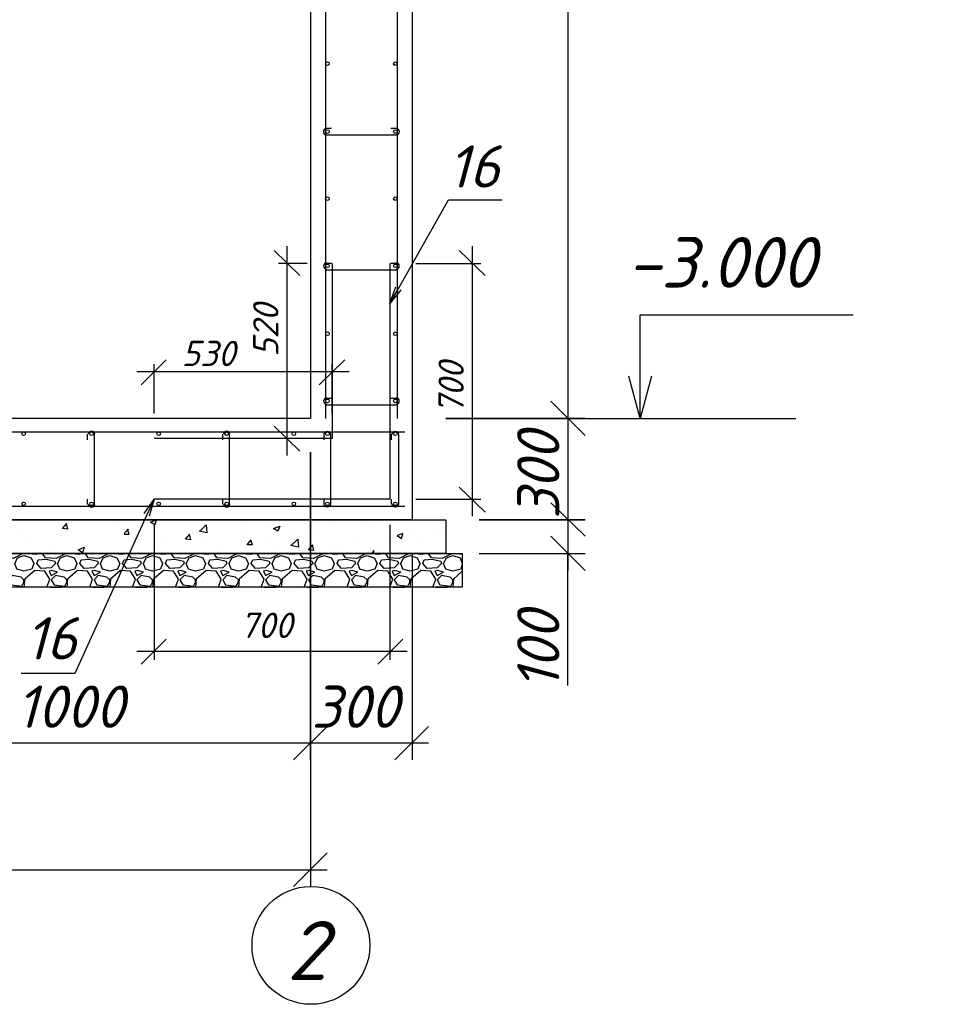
# Model space of a CAD drawing. Extents: x -119078 to 1619993, y 264752 to 340742.
# Tile 197 of 220: x 1093321 to 1098762, y 300417 to 306251. Entities that reach past the tile are written whole.
import ezdxf

# ---------------------------------------------------------------- set-up
doc = ezdxf.new("R2010")
doc.units = 0
doc.header["$MEASUREMENT"] = 0
doc.linetypes.add('CONTI', pattern=[0])
doc.layers.get('0').update_dxf_attribs({"color": 250, "linetype": 'CONTI'})
doc.layers.add('PDF _Геометрия', color=250, linetype='Continuous')
doc.layers.add('PDF _Текст', color=7, linetype='Continuous')
doc.styles.add('ICOCPEUR', font='isocpeui.ttf')
doc.styles.add('PDF ISOCPEUR Italic', font='isocpeui.ttf')

msp = doc.modelspace()

# ---------------------------------------------------------------- linework, layer by layer
at = {"layer": 'PDF _Геометрия', "color": 7, "lineweight": -3}
for points in [[(1095645.428, 310487.988), (1095645.428, 303286.9), (1082445.549, 303286.9), (1082445.549, 310487.988)], [(1082242.344, 303286.9), (1095844.399, 303286.9), (1095844.399, 303087.928), (1082242.344, 303087.928)], [(1082144.975, 303087.928), (1095941.769, 303087.928), (1095941.769, 302888.956), (1082144.975, 302888.956)]]:
    msp.add_lwpolyline(points, close=True, dxfattribs=at)
for points in [[(1095044.278, 310487.988), (1095044.278, 303888.049), (1083042.465, 303888.049), (1083042.465, 310487.988)], [(1095133.181, 310487.988), (1095133.181, 303888.049)], [(1095556.525, 310487.988), (1095556.525, 303888.049)], [(1095514.191, 304569.633), (1095564.992, 304658.536), (1095861.333, 305183.483), (1095933.301, 305183.483), (1096178.841, 305183.483)], [(1095167.048, 304806.706), (1095137.414, 304806.706)], [(1095137.414, 304768.605), (1095154.348, 304768.605), (1095552.292, 304768.605)], [(1095552.292, 304806.706), (1095518.424, 304806.706)], [(1095577.692, 304650.069), (1095514.191, 304569.633), (1095548.058, 304667.003)], [(1096995.896, 303888.049), (1096995.896, 304137.822), (1096995.896, 304501.899), (1098257.462, 304501.899)], [(1097063.631, 304137.822), (1096995.896, 303888.049), (1096928.161, 304137.822)], [(1095167.048, 304006.585), (1095137.414, 304006.585)], [(1095137.414, 303968.484), (1095154.348, 303968.484), (1095552.292, 303968.484)], [(1095552.292, 304006.585), (1095518.424, 304006.585)], [(1096669.921, 303888.049), (1097918.787, 303888.049)], [(1082483.65, 303807.614), (1095603.093, 303807.614)], [(1093723.444, 303761.046), (1093723.444, 303794.913)], [(1093761.545, 303794.913), (1093761.545, 303773.746), (1093761.545, 303380.036)], [(1094523.565, 303761.046), (1094523.565, 303794.913)], [(1094561.666, 303794.913), (1094561.666, 303773.746), (1094561.666, 303380.036)], [(1095522.657, 303761.046), (1095522.657, 303794.913)], [(1082483.65, 303367.335), (1095603.093, 303367.335)], [(1094117.154, 303409.67), (1094074.82, 303316.534), (1093647.242, 302376.71), (1093579.507, 302376.71), (1093329.733, 302376.71)], [(1093723.444, 303380.036), (1093723.444, 303409.67)], [(1094057.886, 303325.001), (1094117.154, 303409.67), (1094087.52, 303308.067)], [(1094523.565, 303380.036), (1094523.565, 303409.67)], [(1095522.657, 303380.036), (1095522.657, 303409.67)]]:
    msp.add_lwpolyline(points, dxfattribs=at)
at = {"layer": 'PDF _Геометрия', "color": 251, "lineweight": -3, "true_color": 0x535353}
for points in [[(1096568.318, 309988.442), (1096568.318, 303786.447)], [(1096568.318, 303989.652), (1096568.318, 303189.531)], [(1095044.278, 303689.077), (1095044.278, 301864.463), (1095044.278, 303689.077), (1095044.278, 301115.143)], [(1096568.318, 303388.503), (1096568.318, 302986.326)], [(1096466.716, 303189.531), (1096669.921, 302986.326)], [(1095645.428, 303087.928), (1095645.428, 301864.463)], [(1096043.371, 303087.928), (1096669.921, 303087.928)], [(1096568.318, 302304.741), (1096568.318, 303087.928)], [(1095543.825, 301864.463), (1095742.797, 302063.435)], [(1090141.95, 301966.066), (1095141.648, 301966.066)], [(1094942.676, 301966.066), (1095742.797, 301966.066)], [(1094942.676, 301115.143), (1095141.648, 301314.115)], [(1082945.096, 301212.513), (1095141.648, 301212.513)]]:
    msp.add_lwpolyline(points, dxfattribs=at)
at = {"layer": 'PDF _Геометрия', "color": 7, "lineweight": -3}
for points in [[(1095167.048, 305606.827), (1095137.414, 305606.827, 0.92811387), (1095137.414, 305568.726), (1095154.348, 305568.726), (1095552.292, 305568.726, 0.92811387), (1095552.292, 305606.827), (1095518.424, 305606.827)], [(1095124.714, 303761.046), (1095124.714, 303794.913, -0.9281936), (1095162.815, 303794.913), (1095162.815, 303773.746), (1095162.815, 303380.036, -0.9281936), (1095124.714, 303380.036), (1095124.714, 303409.67)], [(1095526.945, 303794.215, -0.9281936), (1095564.992, 303794.913), (1095564.992, 303773.746), (1095564.992, 303380.036, -0.9281936), (1095526.945, 303380.734)]]:
    msp.add_lwpolyline(points, format="xyb", dxfattribs=at)
at = {"layer": 'PDF _Геометрия', "color": 3, "lineweight": -3}
for points in [[(1094980.777, 304734.738), (1094828.373, 304882.908)], [(1094904.575, 303667.91), (1094904.575, 304908.309)], [(1096077.239, 304734.738), (1095924.835, 304882.908)], [(1096001.037, 304908.309), (1096001.037, 303308.067)], [(1095023.111, 304806.706), (1094853.773, 304806.706)], [(1095666.595, 304806.706), (1096051.838, 304806.706)], [(1094189.123, 304235.191), (1094040.952, 304087.021)], [(1094117.154, 303917.683), (1094117.154, 304209.791)], [(1095095.08, 304087.021), (1095247.484, 304235.191)], [(1095171.282, 303917.683), (1095171.282, 304209.791)], [(1095272.884, 304163.223), (1094015.551, 304163.223)], [(1094828.373, 303841.481), (1094980.777, 303693.311)], [(1095023.111, 303769.513), (1094853.773, 303769.513)], [(1095924.835, 303481.638), (1096077.239, 303333.468)], [(1095666.595, 303409.67), (1096051.838, 303409.67)], [(1094117.154, 303257.266), (1094117.154, 302457.145)], [(1095514.191, 303257.266), (1095514.191, 302457.145)], [(1094189.123, 302579.915), (1094040.952, 302431.744)], [(1095442.222, 302431.744), (1095590.393, 302579.915)], [(1095615.793, 302507.946), (1094015.551, 302507.946)]]:
    msp.add_lwpolyline(points, dxfattribs=at)
at = {"layer": 'PDF _Геометрия', "color": 1, "lineweight": -3}
for points in [[(1095514.191, 304806.706), (1095514.191, 303409.67), (1094117.154, 303409.67)], [(1095171.282, 304806.706), (1095171.282, 303769.513), (1094117.154, 303769.513)]]:
    msp.add_lwpolyline(points, dxfattribs=at)
at = {"layer": 'PDF _Геометрия', "color": 251, "lineweight": -3, "true_color": 0x535353}
for points in [[(1096466.716, 303989.652), (1096669.921, 303786.447)], [(1096669.921, 303888.049), (1095844.399, 303888.049)], [(1096466.716, 303388.503), (1096669.921, 303189.531)], [(1096669.921, 303286.9), (1096043.371, 303286.9)], [(1094942.676, 301864.463), (1095141.648, 302063.435)]]:
    msp.add_lwpolyline(points, close=True, dxfattribs=at)
at = {"layer": 'PDF _Геометрия', "color": 8, "lineweight": -3, "true_color": 0x767676}
for points in [[(1093596.441, 303265.733), (1093604.908, 303231.865), (1093575.273, 303236.099), (1093600.674, 303265.733)], [(1093630.308, 303269.966), (1093630.308, 303269.966)], [(1093897.015, 303257.266), (1093897.015, 303257.266)], [(1094388.095, 303219.165), (1094426.196, 303257.266), (1094430.429, 303210.698), (1094383.861, 303219.165)], [(1094557.432, 303282.667), (1094557.432, 303282.667)], [(1094667.502, 303257.266), (1094667.502, 303257.266)], [(1094794.505, 303274.2), (1094794.505, 303274.2)], [(1094828.373, 303274.2), (1094828.373, 303274.2)], [(1095099.313, 303261.5), (1095099.313, 303261.5)], [(1095188.216, 303261.5), (1095188.216, 303261.5)], [(1095370.254, 303248.799), (1095370.254, 303248.799)], [(1095387.187, 303269.966), (1095387.187, 303269.966)], [(1093333.967, 303219.165), (1093333.967, 303219.165)], [(1093630.308, 303219.165), (1093630.308, 303219.165)], [(1093939.35, 303206.465), (1093964.75, 303231.865)], [(1093939.35, 303202.231), (1093968.984, 303202.231), (1093960.517, 303231.865)], [(1094324.593, 303202.231), (1094333.06, 303168.364), (1094303.426, 303172.597), (1094328.826, 303202.231)], [(1094345.76, 303214.932), (1094345.76, 303214.932)], [(1094671.735, 303193.764), (1094671.735, 303193.764)], [(1094929.975, 303231.865), (1094929.975, 303231.865)], [(1095090.846, 303219.165), (1095090.846, 303219.165)], [(1095641.194, 303236.099), (1095641.194, 303236.099)], [(1095806.298, 303210.698), (1095806.298, 303210.698)], [(1095814.765, 303227.632), (1095814.765, 303227.632)], [(1093376.302, 303185.298), (1093376.302, 303185.298)], [(1094028.252, 303172.597), (1094028.252, 303172.597)], [(1094155.255, 303189.531), (1094155.255, 303189.531)], [(1094405.028, 303155.663), (1094405.028, 303155.663)], [(1094688.669, 303168.364), (1094697.136, 303138.73), (1094667.502, 303138.73), (1094692.903, 303168.364)], [(1094794.505, 303168.364), (1094794.505, 303168.364)], [(1094929.975, 303134.496), (1094968.076, 303172.597), (1094972.31, 303126.029), (1094925.742, 303134.496)], [(1095052.745, 303138.73), (1095061.212, 303104.862), (1095031.578, 303109.096), (1095056.979, 303138.73)], [(1095175.515, 303142.963), (1095175.515, 303142.963)], [(1095302.519, 303159.897), (1095302.519, 303159.897)], [(1095493.024, 303185.298), (1095493.024, 303185.298)], [(1095509.957, 303159.897), (1095509.957, 303159.897)], [(1095704.696, 303168.364), (1095704.696, 303168.364)], [(1093338.201, 303087.928), (1093333.967, 303083.695), (1093283.166, 303058.294), (1093219.664, 303062.528), (1093202.73, 303087.928)], [(1093367.835, 303087.928), (1093367.835, 303087.928)], [(1093367.835, 303087.928), (1093422.869, 303083.695), (1093427.103, 303087.928)], [(1093384.768, 303087.928), (1093384.768, 303087.928)], [(1093592.207, 303087.928), (1093587.974, 303083.695), (1093537.172, 303058.294), (1093473.671, 303062.528), (1093456.737, 303087.928)], [(1093511.772, 303104.862), (1093511.772, 303104.862)], [(1093621.841, 303087.928), (1093621.841, 303087.928)], [(1093621.841, 303087.928), (1093676.876, 303083.695), (1093681.11, 303087.928)], [(1093706.51, 303130.263), (1093706.51, 303130.263)], [(1093846.214, 303087.928), (1093841.98, 303083.695), (1093791.179, 303058.294), (1093727.677, 303062.528), (1093710.744, 303087.928)], [(1093875.848, 303087.928), (1093875.848, 303087.928)], [(1093875.848, 303087.928), (1093930.883, 303083.695), (1093935.116, 303087.928)], [(1093888.548, 303087.928), (1093888.548, 303087.928)], [(1094100.22, 303087.928), (1094095.987, 303083.695), (1094045.186, 303058.294), (1093981.684, 303062.528), (1093964.75, 303087.928)], [(1094129.855, 303087.928), (1094129.855, 303087.928)], [(1094129.855, 303087.928), (1094184.889, 303083.695), (1094189.123, 303087.928)], [(1094151.022, 303126.029), (1094151.022, 303126.029)], [(1094354.227, 303087.928), (1094349.994, 303083.695), (1094299.192, 303058.294), (1094235.691, 303062.528), (1094218.757, 303087.928)], [(1094383.861, 303087.928), (1094383.861, 303087.928)], [(1094383.861, 303087.928), (1094438.896, 303083.695), (1094443.129, 303087.928)], [(1094608.234, 303087.928), (1094604, 303083.695), (1094553.199, 303058.294), (1094489.697, 303062.528), (1094472.764, 303087.928)], [(1094498.164, 303117.562), (1094498.164, 303117.562)], [(1094637.868, 303087.928), (1094637.868, 303087.928)], [(1094637.868, 303087.928), (1094692.903, 303083.695), (1094697.136, 303087.928)], [(1094862.24, 303087.928), (1094858.007, 303083.695), (1094807.206, 303058.294), (1094743.704, 303062.528), (1094726.77, 303087.928)], [(1094853.774, 303100.629), (1094853.774, 303100.629)], [(1094891.875, 303087.928), (1094891.875, 303087.928)], [(1094891.875, 303087.928), (1094946.909, 303083.695), (1094951.143, 303087.928)], [(1095116.247, 303087.928), (1095112.014, 303083.695), (1095061.212, 303058.294), (1094997.711, 303062.528), (1094980.777, 303087.928)], [(1095145.881, 303087.928), (1095145.881, 303087.928)], [(1095145.881, 303087.928), (1095200.916, 303083.695), (1095205.149, 303087.928)], [(1095179.749, 303092.162), (1095179.749, 303092.162)], [(1095213.616, 303109.096), (1095213.616, 303109.096)], [(1095370.254, 303087.928), (1095366.02, 303083.695), (1095315.219, 303058.294), (1095251.717, 303062.528), (1095234.783, 303087.928)], [(1095399.888, 303087.928), (1095399.888, 303087.928)], [(1095399.888, 303087.928), (1095454.923, 303083.695), (1095459.156, 303087.928)], [(1095404.121, 303087.928), (1095421.055, 303104.862)], [(1095421.055, 303087.928), (1095416.822, 303104.862)], [(1095446.456, 303130.263), (1095446.456, 303130.263)], [(1095624.26, 303087.928), (1095620.027, 303083.695), (1095569.226, 303058.294), (1095505.724, 303062.528), (1095488.79, 303087.928)], [(1095505.724, 303087.928), (1095509.957, 303092.162), (1095509.957, 303087.928)], [(1095653.894, 303087.928), (1095653.894, 303087.928)], [(1095653.894, 303087.928), (1095708.929, 303083.695), (1095713.163, 303087.928)], [(1095878.267, 303087.928), (1095874.034, 303083.695), (1095823.232, 303058.294), (1095759.731, 303062.528), (1095742.797, 303087.928)], [(1095907.901, 303087.928), (1095907.901, 303087.928)], [(1095907.901, 303087.928), (1095941.769, 303083.695)], [(1093482.138, 302888.956), (1093499.071, 302935.524), (1093469.437, 302982.092), (1093410.169, 302986.326), (1093350.901, 302935.524), (1093346.667, 302888.956)], [(1093736.144, 302888.956), (1093753.078, 302935.524), (1093723.444, 302982.092), (1093664.176, 302986.326), (1093604.908, 302935.524), (1093600.674, 302888.956)], [(1093990.151, 302888.956), (1094007.085, 302935.524), (1093977.451, 302982.092), (1093918.182, 302986.326), (1093858.914, 302935.524), (1093854.681, 302888.956)], [(1094244.158, 302888.956), (1094261.091, 302935.524), (1094231.457, 302982.092), (1094172.189, 302986.326), (1094112.921, 302935.524), (1094108.687, 302888.956)], [(1094498.164, 302888.956), (1094515.098, 302935.524), (1094485.464, 302982.092), (1094426.196, 302986.326), (1094366.927, 302935.524), (1094362.694, 302888.956)], [(1094752.171, 302888.956), (1094769.105, 302935.524), (1094739.471, 302982.092), (1094680.202, 302986.326), (1094620.934, 302935.524), (1094616.701, 302888.956)], [(1095006.177, 302888.956), (1095023.111, 302935.524), (1094993.477, 302982.092), (1094934.209, 302986.326), (1094874.941, 302935.524), (1094870.707, 302888.956)], [(1095260.184, 302888.956), (1095277.118, 302935.524), (1095247.484, 302982.092), (1095188.216, 302986.326), (1095128.947, 302935.524), (1095124.714, 302888.956)], [(1095514.191, 302888.956), (1095531.125, 302935.524), (1095501.49, 302982.092), (1095442.222, 302986.326), (1095382.954, 302935.524), (1095378.721, 302888.956)], [(1095768.197, 302888.956), (1095785.131, 302935.524), (1095755.497, 302982.092), (1095696.229, 302986.326), (1095636.961, 302935.524), (1095632.727, 302888.956)], [(1095941.769, 302982.092), (1095890.967, 302935.524), (1095886.734, 302888.956)], [(1093499.071, 302888.956), (1093499.071, 302888.956)], [(1093499.071, 302888.956), (1093566.807, 302888.956)], [(1093566.807, 302888.956), (1093566.807, 302888.956)], [(1093753.078, 302888.956), (1093753.078, 302888.956)], [(1093753.078, 302888.956), (1093820.813, 302888.956)], [(1093820.813, 302888.956), (1093820.813, 302888.956)], [(1094007.085, 302888.956), (1094007.085, 302888.956)], [(1094007.085, 302888.956), (1094074.82, 302888.956)], [(1094074.82, 302888.956), (1094074.82, 302888.956)], [(1094261.091, 302888.956), (1094261.091, 302888.956)], [(1094261.091, 302888.956), (1094328.826, 302888.956)], [(1094328.826, 302888.956), (1094328.826, 302888.956)], [(1094515.098, 302888.956), (1094515.098, 302888.956)], [(1094515.098, 302888.956), (1094582.833, 302888.956)], [(1094582.833, 302888.956), (1094582.833, 302888.956)], [(1094769.105, 302888.956), (1094769.105, 302888.956)], [(1094769.105, 302888.956), (1094836.84, 302888.956)], [(1094836.84, 302888.956), (1094836.84, 302888.956)], [(1095023.111, 302888.956), (1095023.111, 302888.956)], [(1095023.111, 302888.956), (1095090.846, 302888.956)], [(1095090.846, 302888.956), (1095090.846, 302888.956)], [(1095277.118, 302888.956), (1095277.118, 302888.956)], [(1095277.118, 302888.956), (1095344.853, 302888.956)], [(1095344.853, 302888.956), (1095344.853, 302888.956)], [(1095531.125, 302888.956), (1095531.125, 302888.956)], [(1095531.125, 302888.956), (1095598.86, 302888.956)], [(1095598.86, 302888.956), (1095598.86, 302888.956)], [(1095785.131, 302888.956), (1095785.131, 302888.956)], [(1095785.131, 302888.956), (1095852.866, 302888.956)]]:
    msp.add_lwpolyline(points, dxfattribs=at)
for points in [[(1094129.855, 303286.9), (1094121.388, 303257.266), (1094095.987, 303274.2)], [(1094862.24, 303248.799), (1094849.54, 303219.165), (1094824.139, 303236.099)], [(1095590.393, 303206.465), (1095556.525, 303193.764), (1095581.926, 303176.831)], [(1093304.333, 302994.793), (1093291.633, 303028.66), (1093308.566, 303062.528), (1093346.667, 303075.228), (1093389.002, 303062.528), (1093405.936, 303028.66), (1093393.235, 302994.793), (1093346.667, 302982.092)], [(1093558.34, 302994.793), (1093545.639, 303028.66), (1093562.573, 303062.528), (1093600.674, 303075.228), (1093643.009, 303062.528), (1093659.942, 303028.66), (1093647.242, 302994.793), (1093600.674, 302982.092)], [(1093702.277, 303126.029), (1093693.81, 303092.162), (1093668.409, 303109.096)], [(1093812.346, 302994.793), (1093799.646, 303028.66), (1093816.58, 303062.528), (1093854.681, 303075.228), (1093897.015, 303062.528), (1093913.949, 303028.66), (1093901.249, 302994.793), (1093854.681, 302982.092)], [(1094066.353, 302994.793), (1094053.653, 303028.66), (1094070.586, 303062.528), (1094108.687, 303075.228), (1094151.022, 303062.528), (1094167.956, 303028.66), (1094155.255, 302994.793), (1094108.687, 302982.092)], [(1094320.36, 302994.793), (1094307.659, 303028.66), (1094324.593, 303062.528), (1094362.694, 303075.228), (1094405.028, 303062.528), (1094421.962, 303028.66), (1094409.262, 302994.793), (1094362.694, 302982.092)], [(1094574.366, 302994.793), (1094561.666, 303028.66), (1094578.6, 303062.528), (1094616.701, 303075.228), (1094659.035, 303062.528), (1094675.969, 303028.66), (1094663.269, 302994.793), (1094616.701, 302982.092)], [(1094828.373, 302994.793), (1094815.673, 303028.66), (1094832.606, 303062.528), (1094870.707, 303075.228), (1094913.042, 303062.528), (1094929.975, 303028.66), (1094917.275, 302994.793), (1094870.707, 302982.092)], [(1095082.379, 302994.793), (1095069.679, 303028.66), (1095086.613, 303062.528), (1095124.714, 303075.228), (1095167.048, 303062.528), (1095183.982, 303028.66), (1095171.282, 302994.793), (1095124.714, 302982.092)], [(1095336.386, 302994.793), (1095323.686, 303028.66), (1095340.62, 303062.528), (1095378.721, 303075.228), (1095421.055, 303062.528), (1095437.989, 303028.66), (1095425.288, 302994.793), (1095378.721, 302982.092)], [(1095590.393, 302994.793), (1095577.692, 303028.66), (1095594.626, 303062.528), (1095632.727, 303075.228), (1095675.062, 303062.528), (1095691.995, 303028.66), (1095679.295, 302994.793), (1095632.727, 302982.092)], [(1095844.399, 302994.793), (1095831.699, 303028.66), (1095848.633, 303062.528), (1095886.734, 303075.228), (1095929.068, 303062.528), (1095941.769, 303028.66), (1095933.302, 302994.793), (1095886.734, 302982.092)], [(1093431.336, 303049.827), (1093477.904, 303054.061), (1093528.706, 303041.36), (1093532.939, 303028.66), (1093507.538, 303003.259), (1093448.27, 302999.026), (1093422.869, 303028.66)], [(1093685.343, 303049.827), (1093731.911, 303054.061), (1093782.712, 303041.36), (1093786.946, 303028.66), (1093761.545, 303003.259), (1093702.277, 302999.026), (1093676.876, 303028.66)], [(1093939.35, 303049.827), (1093985.917, 303054.061), (1094036.719, 303041.36), (1094040.952, 303028.66), (1094015.552, 303003.259), (1093956.283, 302999.026), (1093930.883, 303028.66)], [(1094193.356, 303049.827), (1094239.924, 303054.061), (1094290.725, 303041.36), (1094294.959, 303028.66), (1094269.558, 303003.259), (1094210.29, 302999.026), (1094184.889, 303028.66)], [(1094447.363, 303049.827), (1094493.931, 303054.061), (1094544.732, 303041.36), (1094548.966, 303028.66), (1094523.565, 303003.259), (1094464.297, 302999.026), (1094438.896, 303028.66)], [(1094701.37, 303049.827), (1094747.937, 303054.061), (1094798.739, 303041.36), (1094802.972, 303028.66), (1094777.572, 303003.259), (1094718.303, 302999.026), (1094692.903, 303028.66)], [(1094955.376, 303049.827), (1095001.944, 303054.061), (1095052.745, 303041.36), (1095056.979, 303028.66), (1095031.578, 303003.259), (1094972.31, 302999.026), (1094946.909, 303028.66)], [(1095209.383, 303049.827), (1095255.951, 303054.061), (1095306.752, 303041.36), (1095310.985, 303028.66), (1095285.585, 303003.259), (1095226.317, 302999.026), (1095200.916, 303028.66)], [(1095463.389, 303049.827), (1095509.957, 303054.061), (1095560.759, 303041.36), (1095564.992, 303028.66), (1095539.591, 303003.259), (1095480.323, 302999.026), (1095454.923, 303028.66)], [(1095717.396, 303049.827), (1095763.964, 303054.061), (1095814.765, 303041.36), (1095818.999, 303028.66), (1095793.598, 303003.259), (1095734.33, 302999.026), (1095708.929, 303028.66)], [(1093511.772, 302986.326), (1093494.838, 302982.092), (1093507.538, 302956.692), (1093545.639, 302977.859)], [(1093765.778, 302986.326), (1093748.845, 302982.092), (1093761.545, 302956.692), (1093799.646, 302977.859)], [(1094019.785, 302986.326), (1094002.851, 302982.092), (1094015.552, 302956.692), (1094053.653, 302977.859)], [(1094273.792, 302986.326), (1094256.858, 302982.092), (1094269.558, 302956.692), (1094307.659, 302977.859)], [(1094527.798, 302986.326), (1094510.865, 302982.092), (1094523.565, 302956.692), (1094561.666, 302977.859)], [(1094781.805, 302986.326), (1094764.871, 302982.092), (1094777.572, 302956.692), (1094815.673, 302977.859)], [(1095035.812, 302986.326), (1095018.878, 302982.092), (1095031.578, 302956.692), (1095069.679, 302977.859)], [(1095289.818, 302986.326), (1095272.884, 302982.092), (1095285.585, 302956.692), (1095323.686, 302977.859)], [(1095543.825, 302986.326), (1095526.891, 302982.092), (1095539.591, 302956.692), (1095577.692, 302977.859)], [(1095797.832, 302986.326), (1095780.898, 302982.092), (1095793.598, 302956.692), (1095831.699, 302977.859)], [(1093346.667, 302931.291), (1093329.734, 302948.225), (1093278.932, 302956.692), (1093253.532, 302931.291), (1093270.465, 302901.657), (1093333.967, 302893.19), (1093346.667, 302918.591)], [(1093600.674, 302931.291), (1093583.74, 302948.225), (1093532.939, 302956.692), (1093507.538, 302931.291), (1093524.472, 302901.657), (1093587.974, 302893.19), (1093600.674, 302918.591)], [(1093854.681, 302931.291), (1093837.747, 302948.225), (1093786.946, 302956.692), (1093761.545, 302931.291), (1093778.479, 302901.657), (1093841.98, 302893.19), (1093854.681, 302918.591)], [(1094108.687, 302931.291), (1094091.754, 302948.225), (1094040.952, 302956.692), (1094015.552, 302931.291), (1094032.485, 302901.657), (1094095.987, 302893.19), (1094108.687, 302918.591)], [(1094362.694, 302931.291), (1094345.76, 302948.225), (1094294.959, 302956.692), (1094269.558, 302931.291), (1094286.492, 302901.657), (1094349.994, 302893.19), (1094362.694, 302918.591)], [(1094616.701, 302931.291), (1094599.767, 302948.225), (1094548.966, 302956.692), (1094523.565, 302931.291), (1094540.499, 302901.657), (1094604, 302893.19), (1094616.701, 302918.591)], [(1094870.707, 302931.291), (1094853.774, 302948.225), (1094802.972, 302956.692), (1094777.572, 302931.291), (1094794.505, 302901.657), (1094858.007, 302893.19), (1094870.707, 302918.591)], [(1095124.714, 302931.291), (1095107.78, 302948.225), (1095056.979, 302956.692), (1095031.578, 302931.291), (1095048.512, 302901.657), (1095112.014, 302893.19), (1095124.714, 302918.591)], [(1095378.721, 302931.291), (1095361.787, 302948.225), (1095310.985, 302956.692), (1095285.585, 302931.291), (1095302.519, 302901.657), (1095366.02, 302893.19), (1095378.721, 302918.591)], [(1095632.727, 302931.291), (1095615.793, 302948.225), (1095564.992, 302956.692), (1095539.591, 302931.291), (1095556.525, 302901.657), (1095620.027, 302893.19), (1095632.727, 302918.591)], [(1095886.734, 302931.291), (1095869.8, 302948.225), (1095818.999, 302956.692), (1095793.598, 302931.291), (1095810.532, 302901.657), (1095874.034, 302893.19), (1095886.734, 302918.591)]]:
    msp.add_lwpolyline(points, close=True, dxfattribs=at)
at = {"layer": 'PDF _Геометрия', "color": 7, "lineweight": -3}
for centre, radius in [((1095143.764, 305989.954), 10.583), ((1095545.942, 305989.954), 10.583), ((1095143.765, 305587.777), 10.583), ((1095545.942, 305587.777), 10.583), ((1095143.765, 305189.833), 10.583), ((1095545.942, 305189.833), 10.583), ((1095143.765, 304791.89), 10.583), ((1095545.942, 304791.89), 10.583), ((1095143.765, 304389.713), 10.583), ((1095545.942, 304389.713), 10.583), ((1095143.765, 303991.769), 10.583), ((1095545.942, 303991.769), 10.583), ((1093344.55, 303797.03), 10.584), ((1093746.728, 303797.03), 10.584), ((1094144.671, 303797.03), 10.584), ((1094546.849, 303797.03), 10.583), ((1094944.793, 303797.03), 10.583), ((1095143.765, 303797.03), 10.583), ((1095545.942, 303797.03), 10.583), ((1093344.55, 303382.152), 10.584), ((1093746.728, 303382.152), 10.584), ((1094144.671, 303382.152), 10.584), ((1094546.849, 303382.153), 10.583), ((1094944.793, 303382.153), 10.583), ((1095143.765, 303382.153), 10.583), ((1095545.942, 303382.153), 10.583)]:
    msp.add_circle(centre, radius, dxfattribs=at)
at = {"layer": 'PDF _Геометрия', "color": 1, "lineweight": -3}
msp.add_circle((1095046.395, 300765.884), 349.259, dxfattribs=at)
at = {"layer": 'PDF _Геометрия', "color": 7, "lineweight": -3}
for centre, radius, start, end in [((1095139.531, 304791.889), 19.051, 94.2703546, 265.7296455), ((1095550.174, 304791.89), 19.051, 274.2703546, 85.7296454), ((1095139.531, 303991.768), 19.051, 94.2703546, 265.7296455), ((1095550.174, 303991.769), 19.051, 274.2703545, 85.7296455), ((1093746.728, 303792.797), 19.05, 4.2682047, 175.7317953), ((1094546.849, 303792.798), 19.049, 4.2654465, 175.7345535), ((1093746.727, 303382.152), 19.05, 184.2682047, 355.7317953), ((1094546.848, 303382.151), 19.049, 184.2654465, 355.7345535)]:
    msp.add_arc(centre, radius, start, end, dxfattribs=at)

# ---------------------------------------------------------------- texts
at = {"linetype": 'Continuous', "lineweight": 25, "ltscale": 15, "insert": (12863.76, 311222.017), "char_height": 250, "width": 17877.44941, "attachment_point": 1, "style": 'ICOCPEUR'}
msp.add_mtext('\\pi4862.31;{\\H1.16667x;\\LАнтисейсмические мероприятия\\P\\pi0;\\H0.71428x;\\l       Для обеспечения сейсмостойкости несущих конструкций и фундаментов соблюдены все условия КМК 2.01.03-19 «Строительство в сейсмических районах».\\P\\pi5355.138;\\H1.4x;\\LАнтикоррозионная защита\\l\\P\\pi0;\\H0.71428x;       Защита конструкций от коррозии должна производиться в соответствии КМК 2.03.11-96 "Защита строительных конструкций от коррозии" ГОСТ 9.402-2004 «Покрытия лакокрасочные. Подготовка (металлических поверхностей перед окрашиванием». Антикоррозионное покрытие должно обеспечивать защиту конструкций. \\P       \\A1;Все несущие металлоконструкции грунтовать и\\A0; окрасить эмалью ПФ-115 (ГОСТ6465-76) за 2 раза по грунтовке ГФ-021 (ГОСТ 25129-82)\\A1;.\\P      Для железобетонных конструкций использовать бетон \\A0;на портландцементе по ГОСТ 10178-85*,\\A1; водонепроницаемости W\\A0;4\\A1; и морозостойкостью F100\\A0;.\\A1;\\P\\A0;       \\A1;Все \\A0;поверхности бетонных и ж.б конструкций, соприкасающиеся с грунтом обмазать \\A1;\\C256;горячим битумом за 2 раза\\A0;\\C0; по ГОСТ 28379-89.}\\P\\pi5566.64787;{\\H1.16666x;\\LАнтипросадочные мероприятия\\A1;\\l\\P\\pi0;\\H0.71428x;        В соответствии с требованиями КМК 2.02.01-98 приняты противопросадочные мероприятия для первого типа грунтовых условий. Для устранения просадочных свойств грунтов I типа предусмотрено уплотнение тяжелыми трамбовками грунтов в основании котлованов и устройство подготовки из бетона класса В7,5. Насыпные грунты и строительный мусор толщиной до 1,5м удалить и заменить засыпкой из ГПС до бетонной подготовки.}', dxfattribs=at)
at = {"layer": 'PDF _Текст', "lineweight": 30, "attachment_point": 7, "style": 'PDF ISOCPEUR Italic'}
for s, insert, char_height in [('16', (1095857.1, 305256.024), 249.9795), ('-3.000', (1096915.461, 304662.737), 299.9754), ('16', (1093352.96, 302459.875), 249.9795), ('2', (1094902.952, 300560.389), 349.971)]:
    msp.add_mtext(s, dxfattribs=dict(at, insert=insert, char_height=char_height))
at = {"layer": 'PDF _Текст', "color": 3, "lineweight": 30, "char_height": 149.9877, "attachment_point": 7, "rotation": 90, "style": 'PDF ISOCPEUR Italic'}
for s, insert in [('520', (1094853.773, 304252.125)), ('700', (1095951.455, 303913.45))]:
    msp.add_mtext(s, dxfattribs=dict(at, insert=insert))
at = {"layer": 'PDF _Текст', "color": 3, "lineweight": 30, "char_height": 149.9877, "attachment_point": 7, "style": 'PDF ISOCPEUR Italic'}
for s, insert in [('530', (1094280.157, 304197.896)), ('700', (1094625.167, 302586.995))]:
    msp.add_mtext(s, dxfattribs=dict(at, insert=insert))
at = {"layer": 'PDF _Текст', "color": 251, "lineweight": 30, "true_color": 0x535353, "char_height": 249.9795, "attachment_point": 7, "rotation": 90, "style": 'PDF ISOCPEUR Italic'}
for s, insert in [('300', (1096517.517, 303291.134)), ('100', (1096517.517, 302279.341))]:
    msp.add_mtext(s, dxfattribs=dict(at, insert=insert))
at = {"layer": 'PDF _Текст', "color": 251, "lineweight": 30, "true_color": 0x535353, "char_height": 249.9795, "attachment_point": 7, "style": 'PDF ISOCPEUR Italic'}
for s, insert in [('1000', (1093299.913, 302055.065)), ('300', (1095048.512, 302055.065))]:
    msp.add_mtext(s, dxfattribs=dict(at, insert=insert))

doc.saveas('drawing.dxf')
